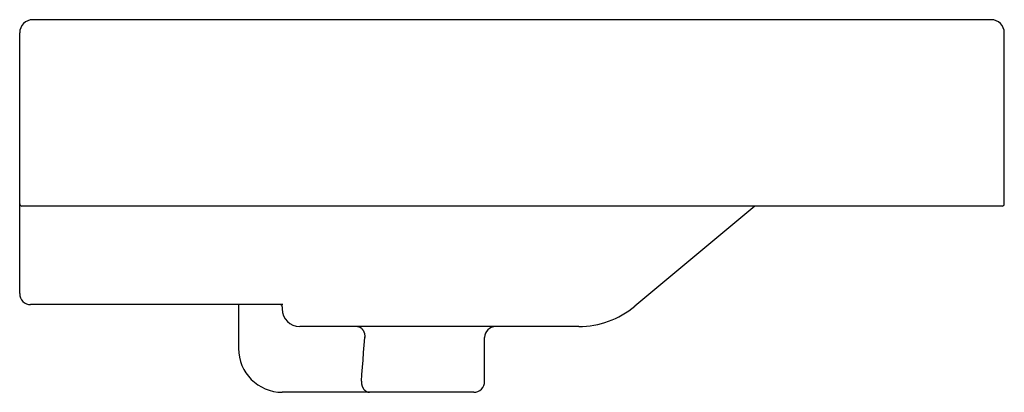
# Model space of a CAD drawing. Header units: millimetres. Extents: x 0 to 0.45, y -0.04 to 0.13.
import ezdxf

# ---------------------------------------------------------------- set-up
doc = ezdxf.new("R2010")
doc.units = ezdxf.units.MM
doc.layers.add('BLOCKS', color=3, linetype='Continuous')

msp = doc.modelspace()

# ---------------------------------------------------------------- linework, layer by layer
at = {"layer": 'BLOCKS'}
for p, q in [((0.44399999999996, 0.1299999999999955), (0.005999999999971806, 0.1299999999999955)), ((0, 0.004999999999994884), (0, 0.1240000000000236)), ((0.4500000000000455, 0.04599999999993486), (0.4500000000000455, 0.1240000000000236)), ((0.4489999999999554, 0.0449999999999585), (0.0009999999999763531, 0.0449999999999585)), ((0.3360000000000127, 0.0449999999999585), (0.2811253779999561, -0.0007288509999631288)), ((0.1202020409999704, -5.684341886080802e-16), (0.004999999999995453, -5.684341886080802e-16)), ((0.1000000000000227, -5.684341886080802e-16), (0.1000000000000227, -0.01999999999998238)), ((0.1200000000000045, -0.0009999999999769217), (0.1200000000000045, -0.002585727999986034)), ((0.2555180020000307, -0.009999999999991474), (0.1280000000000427, -0.009999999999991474)), ((0.1577793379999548, -0.01499999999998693), (0.1574631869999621, -0.0149432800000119)), ((0.2124999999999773, -0.03499999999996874), (0.2124999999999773, -0.01499999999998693)), ((0.2074999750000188, -0.03999999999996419), (0.1200000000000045, -0.03999999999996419))]:
    msp.add_line(p, q, dxfattribs=at)
for points in [[(0.1543607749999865, -0.009999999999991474, 0), (0.1545087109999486, -0.01000474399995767, 0), (0.1546577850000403, -0.01001900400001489, 0), (0.154806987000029, -0.01004277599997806, 0), (0.154954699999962, -0.01007597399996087, 0), (0.1551005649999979, -0.01011850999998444, 0), (0.1552455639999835, -0.01017037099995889, 0), (0.1553889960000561, -0.01023143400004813, 0), (0.155529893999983, -0.01030152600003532, 0), (0.1556690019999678, -0.01038060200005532, 0), (0.155805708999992, -0.01046848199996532, 0), (0.1559392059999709, -0.01056493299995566, 0), (0.1560700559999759, -0.01066987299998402, 0), (0.1561977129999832, -0.01078306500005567, 0), (0.1563215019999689, -0.01090422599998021, 0), (0.156441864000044, -0.01103323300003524, 0), (0.1565583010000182, -0.01116979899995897, 0), (0.1566702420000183, -0.01131359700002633, 0), (0.1567780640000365, -0.01146446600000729, 0), (0.1568812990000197, -0.01162207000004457, 0), (0.1569794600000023, -0.01178604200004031, 0), (0.1570729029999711, -0.01195619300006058, 0), (0.1571611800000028, -0.0121321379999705, 0), (0.1572438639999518, -0.01231347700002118, 0), (0.1573213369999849, -0.01250000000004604, 0), (0.1573931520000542, -0.01269127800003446, 0), (0.1574589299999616, -0.01288687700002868, 0), (0.1575191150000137, -0.0130865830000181, 0), (0.1575732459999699, -0.01328992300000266, 0), (0.1576209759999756, -0.01349643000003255, 0), (0.1576628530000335, -0.01370590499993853, 0), (0.1576983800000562, -0.01391782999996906, 0), (0.1577272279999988, -0.01413170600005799, 0), (0.1577500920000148, -0.01434736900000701, 0), (0.1577668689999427, -0.01456440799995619, 0), (0.1577767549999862, -0.01478214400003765, 0), (0.1577793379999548, -0.01499999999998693, 0)], [(0.1561631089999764, -0.03500000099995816, 0), (0.1564047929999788, -0.03182000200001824, 0), (0.1566571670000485, -0.02857866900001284, 0), (0.1569204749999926, -0.02527600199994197, 0), (0.1571949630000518, -0.02191200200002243, 0), (0.1574808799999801, -0.01848666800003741, 0), (0.1577784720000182, -0.01499999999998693, 0)], [(0.1561631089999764, -0.03500000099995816, 0), (0.1561666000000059, -0.03521809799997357, 0), (0.1561770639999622, -0.03543578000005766, 0), (0.1561944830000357, -0.03565263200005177, 0), (0.1562188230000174, -0.03586824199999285, 0), (0.1562500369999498, -0.03608219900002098, 0), (0.1562880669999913, -0.03629409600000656, 0), (0.1563328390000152, -0.03650353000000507, 0), (0.1563842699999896, -0.03671010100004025, 0), (0.1564422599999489, -0.03691341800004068, 0), (0.1565066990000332, -0.03711309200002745, 0), (0.1565774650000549, -0.03730874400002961, 0), (0.1566544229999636, -0.03750000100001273, 0), (0.1567374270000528, -0.03768649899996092, 0), (0.1568263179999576, -0.03786788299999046, 0), (0.1569209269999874, -0.03804380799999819, 0), (0.1570210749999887, -0.03821393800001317, 0), (0.1571265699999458, -0.03837795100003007, 0), (0.1572372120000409, -0.03853553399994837, 0), (0.1573527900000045, -0.03868638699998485, 0), (0.1574730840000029, -0.03883022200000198, 0), (0.157597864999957, -0.03896676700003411, 0), (0.1577268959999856, -0.03909576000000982, 0), (0.1578599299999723, -0.03921695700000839, 0), (0.1579967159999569, -0.03933012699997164, 0), (0.1581369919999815, -0.0394350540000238, 0), (0.1582804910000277, -0.03953153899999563, 0), (0.1584269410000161, -0.03961939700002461, 0), (0.1585760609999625, -0.03969846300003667, 0), (0.1587275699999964, -0.03976858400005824, 0), (0.158881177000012, -0.03982962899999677, 0), (0.1590365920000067, -0.03988147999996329, 0), (0.1591935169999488, -0.03992403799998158, 0), (0.1593516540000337, -0.0399572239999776, 0), (0.1595107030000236, -0.03998097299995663, 0), (0.1596703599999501, -0.03999524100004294, 0), (0.1598303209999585, -0.03999999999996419, 0)]]:
    msp.add_polyline3d(points, dxfattribs=at)
for centre, radius, start, end in [((0.005999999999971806, 0.1240000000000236), 0.006, 90, 180), ((0.44399999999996, 0.1240000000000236), 0.006, 0, 90), ((0.0009999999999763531, 0.04599999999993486), 0.001, 180, 270), ((0.4489999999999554, 0.04599999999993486), 0.001, 270, 0), ((0.004999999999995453, 0.004999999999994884), 0.005000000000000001, 180, 270), ((0.1190000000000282, -0.0009999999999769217), 0.001, 0, 90), ((0.1280000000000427, -0.001999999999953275), 0.008, 180, 270), ((0.2555180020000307, 0.02999999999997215), 0.0399999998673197, 270, 309.8055712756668), ((0.2174999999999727, -0.01499999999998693), 0.005000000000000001, 90, 180), ((0.1200000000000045, -0.01999999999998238), 0.02, 180, 270), ((0.2074999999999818, -0.03499999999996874), 0.005000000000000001, 270, 0)]:
    msp.add_arc(centre, radius, start, end, dxfattribs=at)

doc.saveas('drawing.dxf')
